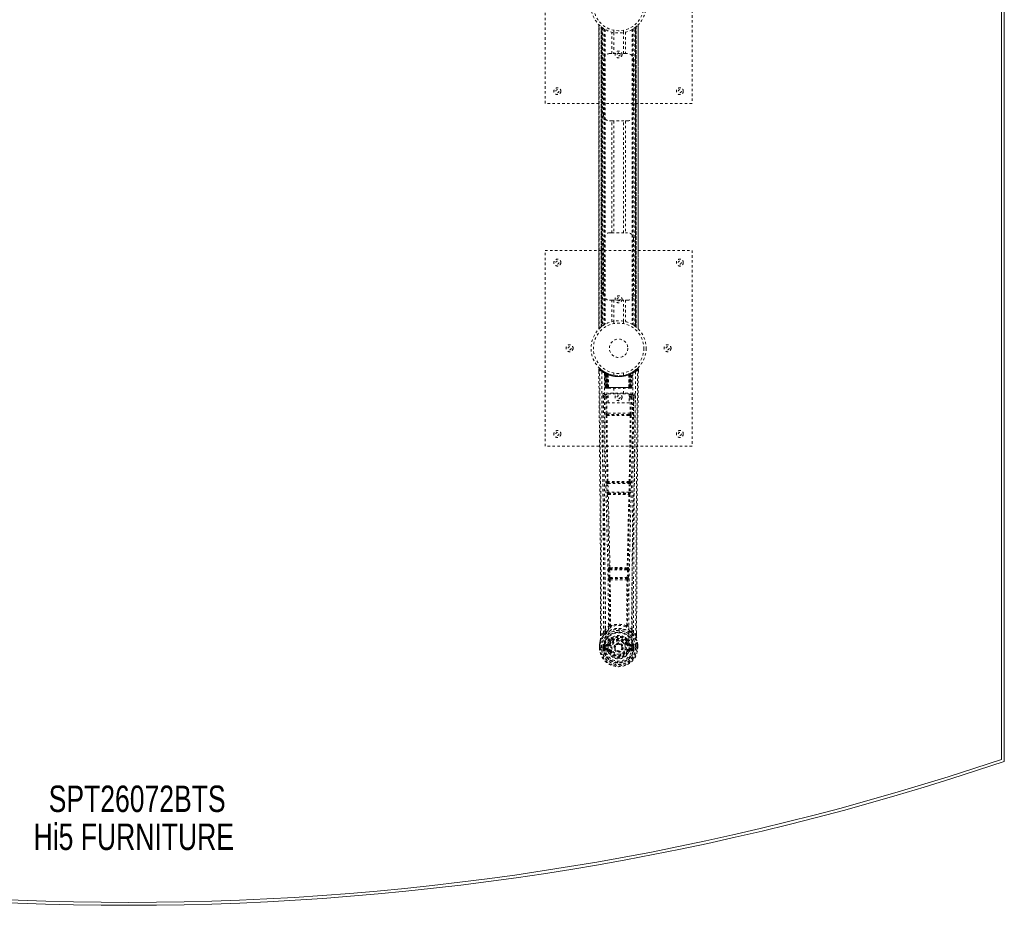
# Model space of a CAD drawing. Header units: inches. Extents: x 31.2 to 102.7, y 25.5 to 85.
# Tile 3 of 4: x 62.5 to 102.7, y 25.5 to 61.7. Entities that reach past the tile are written whole.
import ezdxf

# ---------------------------------------------------------------- set-up
doc = ezdxf.new("R2010")
doc.units = ezdxf.units.IN
doc.header["$MEASUREMENT"] = 0
doc.linetypes.add('SLD-Dashed', pattern=[0.075, 0.05, -0.025])
doc.linetypes.add('SLD-Solid', pattern=[0])
doc.layers.add('HI5-SYMBOLTEXT', color=5, linetype='SLD-Solid')
doc.styles.add('SLDTEXTSTYLE0', font='TXT', dxfattribs={"width": 0.75})

# ---------------------------------------------------------------- blocks, each defined once
blk = doc.blocks.new('SW_NOTE_0')
at = {"layer": 'HI5-SYMBOLTEXT', "color": 0, "char_height": 1.08, "attachment_point": 1, "style": 'SLDTEXTSTYLE0'}
for s, insert in [('SPT26072BTS', (0, 1.392)), ('Hi5 FURNITURE', (-0.617, -0.16))]:
    blk.add_mtext(s, dxfattribs=dict(at, insert=insert))

msp = doc.modelspace()

# ---------------------------------------------------------------- linework, layer by layer
at = {"color": 7, "linetype": 'SLD-Solid', "lineweight": 15}
for p, q in [((102.574, 79.076), (102.574, 31.496)), ((102.574, 31.496), (102.574, 79.076)), ((102.692, 79.161), (102.692, 31.411))]:
    msp.add_line(p, q, dxfattribs=at)
at = {"color": 7, "linetype": 'SLD-Dashed', "lineweight": 0}
for p, q in [((83.942, 58.286), (83.942, 66.286)), ((89.942, 66.286), (89.942, 58.286)), ((86.137, 61.502), (86.137, 49.071)), ((86.137, 49.072), (86.137, 61.5)), ((86.137, 61.5), (86.137, 49.073)), ((86.149, 49.084), (86.149, 61.488)), ((86.232, 61.414), (86.227, 61.418)), ((86.227, 49.155), (86.227, 61.418)), ((86.227, 61.418), (86.227, 49.155)), ((86.232, 61.414), (86.232, 49.159)), ((86.233, 61.413), (86.233, 49.16)), ((86.236, 49.162), (86.236, 61.41)), ((86.236, 61.41), (86.236, 49.162)), ((86.247, 49.171), (86.247, 61.401)), ((86.252, 49.174), (86.252, 61.398)), ((86.253, 61.396), (86.253, 49.176)), ((86.256, 61.395), (86.256, 49.178)), ((86.278, 61.378), (86.278, 49.194)), ((86.344, 61.333), (86.344, 49.239)), ((86.369, 61.318), (86.369, 49.254)), ((86.387, 61.308), (86.387, 49.265)), ((86.661, 60.321), (86.661, 61.197)), ((86.742, 61.275), (86.742, 61.179)), ((86.744, 61.179), (86.744, 60.321)), ((87.139, 60.321), (87.139, 61.179)), ((87.142, 61.179), (87.142, 61.275)), ((87.223, 61.197), (87.223, 60.321)), ((87.497, 61.308), (87.497, 49.265)), ((87.515, 61.318), (87.515, 49.254)), ((87.54, 61.333), (87.54, 49.239)), ((87.598, 49.2), (87.598, 61.372)), ((87.643, 61.406), (87.626, 61.393)), ((87.628, 49.178), (87.628, 61.395)), ((87.63, 49.176), (87.63, 61.396)), ((87.632, 61.398), (87.632, 49.174)), ((87.633, 61.399), (87.633, 49.174)), ((87.643, 49.166), (87.643, 61.406)), ((87.648, 61.41), (87.648, 49.162)), ((87.648, 49.162), (87.648, 61.41)), ((87.652, 49.159), (87.652, 61.414)), ((87.657, 61.418), (87.657, 49.155)), ((87.657, 49.155), (87.657, 61.418)), ((87.735, 61.488), (87.735, 49.084)), ((87.747, 49.071), (87.747, 61.501)), ((87.747, 61.5), (87.747, 49.072)), ((87.747, 49.073), (87.747, 61.5)), ((86.577, 60.321), (86.661, 60.321)), ((87.223, 60.321), (86.661, 60.321)), ((87.223, 60.321), (87.307, 60.321)), ((86.327, 57.821), (86.327, 60.071)), ((87.557, 60.071), (87.557, 57.821)), ((89.942, 58.286), (83.942, 58.286)), ((86.661, 57.571), (86.577, 57.571)), ((86.661, 53.001), (86.661, 57.571)), ((86.661, 57.571), (87.223, 57.571)), ((86.744, 57.571), (86.744, 53.001)), ((87.139, 53.001), (87.139, 57.571)), ((87.223, 57.571), (87.223, 53.001)), ((87.307, 57.571), (87.223, 57.571)), ((86.327, 50.501), (86.327, 52.751)), ((86.577, 53.001), (86.661, 53.001)), ((86.661, 53.001), (87.223, 53.001)), ((87.223, 53.001), (87.307, 53.001)), ((87.557, 52.751), (87.557, 50.501)), ((83.942, 52.286), (89.942, 52.286)), ((83.942, 44.286), (83.942, 52.286)), ((89.942, 52.286), (89.942, 44.286)), ((86.661, 50.251), (86.577, 50.251)), ((86.661, 49.375), (86.661, 50.251)), ((86.661, 50.251), (87.223, 50.251)), ((86.744, 50.251), (86.744, 49.394)), ((87.139, 49.394), (87.139, 50.251)), ((87.223, 50.251), (87.223, 49.375)), ((87.307, 50.251), (87.223, 50.251)), ((86.227, 49.155), (86.232, 49.159)), ((86.742, 49.394), (86.742, 49.297)), ((87.142, 49.297), (87.142, 49.394)), ((87.699, 47.45), (87.597, 47.369)), ((86.135, 47.427), (86.136, 47.343)), ((86.373, 47.313), (86.36, 47.32)), ((86.388, 47.288), (86.374, 47.296)), ((86.396, 46.69), (86.374, 47.296)), ((86.409, 46.69), (86.388, 47.288)), ((86.458, 47.268), (86.392, 47.302)), ((86.407, 47.28), (86.43, 46.686)), ((86.475, 47.242), (86.407, 47.277)), ((86.427, 46.69), (86.407, 47.277)), ((86.434, 47.247), (86.447, 47.273)), ((86.434, 47.247), (86.434, 46.69)), ((86.439, 47.245), (86.434, 47.247)), ((86.439, 47.245), (86.452, 47.271)), ((86.439, 46.69), (86.439, 47.245)), ((86.447, 47.273), (86.452, 47.271)), ((86.448, 47.241), (86.46, 47.267)), ((86.448, 46.69), (86.448, 47.241)), ((86.452, 47.239), (86.464, 47.265)), ((86.452, 47.239), (86.452, 46.69)), ((86.459, 47.267), (86.458, 47.268)), ((86.464, 47.265), (86.46, 47.267)), ((86.466, 47.232), (86.478, 47.258)), ((86.466, 47.232), (86.467, 46.69)), ((86.47, 47.23), (86.482, 47.257)), ((86.47, 46.69), (86.47, 47.23)), ((86.475, 47.242), (86.476, 47.241)), ((86.494, 46.69), (86.475, 47.242)), ((86.476, 47.241), (86.495, 46.69)), ((86.478, 47.258), (86.482, 47.257)), ((86.521, 47.212), (86.519, 47.213)), ((86.524, 46.689), (86.519, 47.213)), ((86.521, 47.212), (86.526, 46.69)), ((86.525, 47.239), (86.522, 47.24)), ((86.742, 47.275), (86.742, 47.179)), ((87.142, 47.179), (87.142, 47.275)), ((87.358, 46.69), (87.363, 47.212)), ((87.362, 47.24), (87.359, 47.239)), ((87.365, 47.213), (87.36, 46.689)), ((87.365, 47.213), (87.363, 47.212)), ((87.388, 46.69), (87.408, 47.241)), ((87.409, 47.242), (87.39, 46.69)), ((87.402, 47.257), (87.414, 47.23)), ((87.406, 47.258), (87.432, 47.271)), ((87.406, 47.258), (87.418, 47.232)), ((87.408, 47.241), (87.409, 47.242)), ((87.477, 47.277), (87.409, 47.242)), ((87.414, 47.23), (87.414, 46.69)), ((87.417, 46.69), (87.418, 47.232)), ((87.424, 47.267), (87.42, 47.265)), ((87.42, 47.265), (87.432, 47.239)), ((87.424, 47.267), (87.436, 47.241)), ((87.426, 47.268), (87.425, 47.267)), ((87.492, 47.302), (87.426, 47.268)), ((87.432, 47.271), (87.437, 47.273)), ((87.432, 47.271), (87.445, 47.245)), ((87.432, 46.69), (87.432, 47.239)), ((87.436, 47.241), (87.436, 46.69)), ((87.437, 47.273), (87.446, 47.278)), ((87.437, 47.273), (87.45, 47.247)), ((87.45, 47.247), (87.445, 47.245)), ((87.445, 47.245), (87.445, 46.69)), ((87.449, 46.69), (87.45, 47.247)), ((87.454, 46.686), (87.477, 47.28)), ((87.457, 46.69), (87.477, 47.277)), ((87.47, 47.271), (87.465, 47.272)), ((87.475, 46.69), (87.496, 47.288)), ((87.488, 46.69), (87.509, 47.296)), ((87.509, 47.296), (87.496, 47.288)), ((87.524, 47.32), (87.511, 47.313)), ((87.588, 47.362), (87.527, 47.325)), ((87.749, 47.428), (87.719, 47.428)), ((87.748, 47.342), (87.749, 47.427)), ((86.396, 46.69), (86.409, 46.69)), ((86.434, 46.69), (86.396, 46.69)), ((86.409, 46.69), (86.448, 46.69)), ((86.422, 46.662), (86.426, 46.661)), ((86.427, 46.69), (86.494, 46.69)), ((86.435, 46.661), (86.44, 46.661)), ((87.445, 46.69), (86.439, 46.69)), ((86.439, 46.661), (86.449, 46.661)), ((86.449, 46.661), (86.453, 46.661)), ((86.452, 46.69), (87.432, 46.69)), ((86.457, 46.661), (86.524, 46.661)), ((86.467, 46.69), (86.47, 46.69)), ((87.414, 46.69), (86.47, 46.69)), ((86.495, 46.69), (86.494, 46.69)), ((86.524, 46.689), (86.526, 46.69)), ((86.526, 46.69), (87.358, 46.69)), ((86.526, 46.661), (87.358, 46.661)), ((86.747, 46.661), (86.747, 46.429)), ((87.137, 46.429), (87.137, 46.661)), ((87.358, 46.69), (87.36, 46.689)), ((87.36, 46.661), (87.427, 46.661)), ((87.39, 46.69), (87.388, 46.69)), ((87.39, 46.69), (87.457, 46.69)), ((87.414, 46.69), (87.417, 46.69)), ((87.431, 46.661), (87.435, 46.661)), ((87.435, 46.661), (87.445, 46.661)), ((87.436, 46.69), (87.475, 46.69)), ((87.444, 46.661), (87.449, 46.661)), ((87.488, 46.69), (87.449, 46.69)), ((87.449, 46.661), (87.449, 46.663)), ((87.456, 46.661), (87.456, 46.661)), ((87.458, 46.661), (87.461, 46.662)), ((87.475, 46.69), (87.488, 46.69)), ((86.329, 46.364), (86.325, 46.346)), ((86.326, 46.354), (86.326, 46.344)), ((86.326, 46.344), (86.326, 46.343)), ((86.326, 46.343), (86.333, 45.529)), ((86.37, 46.452), (86.37, 46.392)), ((87.514, 46.452), (86.37, 46.452)), ((86.37, 46.392), (86.518, 46.392)), ((86.418, 46.289), (86.462, 46.29)), ((86.418, 46.289), (86.425, 45.629)), ((86.462, 46.335), (86.462, 46.29)), ((86.518, 46.335), (86.462, 46.335)), ((86.469, 45.63), (86.462, 46.29)), ((86.518, 46.29), (86.462, 46.29)), ((86.518, 46.063), (86.518, 46.429)), ((86.518, 46.429), (87.379, 46.429)), ((87.379, 46.429), (87.379, 46.063)), ((87.379, 46.392), (87.514, 46.392)), ((87.379, 46.335), (87.421, 46.335)), ((87.379, 46.29), (87.421, 46.29)), ((87.421, 46.29), (87.414, 45.63)), ((87.421, 46.335), (87.421, 46.29)), ((87.466, 46.289), (87.459, 45.629)), ((87.514, 46.392), (87.514, 46.452)), ((87.551, 45.529), (87.558, 46.343)), ((87.559, 46.346), (87.555, 46.364)), ((87.558, 46.344), (87.558, 46.354)), ((87.558, 46.343), (87.558, 46.344)), ((87.379, 46.063), (86.518, 46.063)), ((86.467, 45.54), (86.516, 45.539)), ((87.414, 45.63), (86.469, 45.63)), ((86.526, 45.586), (86.478, 45.586)), ((87.358, 45.586), (86.526, 45.586)), ((87.406, 45.586), (87.358, 45.586)), ((87.368, 45.539), (87.417, 45.54)), ((89.942, 44.286), (83.942, 44.286)), ((86.462, 42.758), (86.473, 42.405)), ((86.475, 42.851), (86.469, 42.848)), ((86.507, 42.759), (87.377, 42.759)), ((86.517, 42.407), (86.507, 42.759)), ((86.514, 42.804), (86.52, 42.807)), ((87.37, 42.804), (86.514, 42.804)), ((87.364, 42.807), (87.37, 42.804)), ((87.377, 42.759), (87.366, 42.407)), ((87.415, 42.848), (87.409, 42.851)), ((87.422, 42.758), (87.411, 42.405)), ((86.486, 42.315), (86.487, 42.315)), ((87.366, 42.407), (86.517, 42.407)), ((86.531, 42.362), (86.531, 42.362)), ((86.531, 42.362), (87.353, 42.362)), ((87.353, 42.362), (87.353, 42.362)), ((87.397, 42.315), (87.398, 42.315)), ((86.531, 39.236), (86.543, 38.927)), ((86.554, 39.33), (86.542, 39.326)), ((86.576, 39.238), (87.308, 39.238)), ((86.588, 38.929), (86.576, 39.238)), ((86.586, 39.282), (86.599, 39.287)), ((87.298, 39.282), (86.586, 39.282)), ((87.285, 39.287), (87.298, 39.282)), ((87.308, 39.238), (87.296, 38.929)), ((87.33, 39.33), (87.342, 39.326)), ((87.352, 39.236), (87.34, 38.927)), ((86.543, 38.927), (86.546, 38.893)), ((86.562, 38.837), (86.563, 38.837)), ((87.296, 38.929), (86.588, 38.929)), ((86.607, 38.884), (86.606, 38.884)), ((86.606, 38.884), (87.278, 38.884)), ((87.278, 38.884), (87.277, 38.884)), ((87.321, 38.837), (87.322, 38.837)), ((87.34, 38.927), (87.338, 38.893)), ((86.205, 36.554), (86.205, 36.643)), ((86.207, 36.644), (86.206, 36.555)), ((86.331, 36.671), (86.235, 36.556)), ((86.331, 36.671), (86.39, 36.783)), ((87.493, 36.783), (87.553, 36.671)), ((87.649, 36.556), (87.553, 36.671)), ((87.677, 36.555), (87.677, 36.657)), ((87.679, 36.554), (87.679, 36.656)), ((86.358, 36.175), (86.369, 36.186)), ((86.484, 36.207), (86.369, 36.186)), ((86.369, 36.186), (86.369, 36.186)), ((86.369, 36.186), (86.369, 36.186)), ((86.561, 36.207), (86.568, 36.219)), ((86.568, 36.219), (86.595, 36.208)), ((86.571, 36.368), (86.57, 36.345)), ((86.577, 36.395), (86.589, 36.413)), ((86.594, 36.363), (86.594, 36.34)), ((87.289, 36.208), (87.316, 36.219)), ((87.29, 36.34), (87.29, 36.363)), ((87.295, 36.413), (87.306, 36.395)), ((87.313, 36.368), (87.314, 36.345)), ((87.316, 36.219), (87.323, 36.208)), ((87.515, 36.186), (87.4, 36.207)), ((87.515, 36.186), (87.525, 36.176)), ((86.162, 36.055), (86.163, 36.172)), ((86.162, 36.055), (86.166, 36.055)), ((86.163, 36.176), (86.163, 36.172)), ((86.164, 36.172), (86.164, 36.054)), ((86.166, 36.055), (86.219, 36.055)), ((86.192, 36.172), (86.192, 36.056)), ((86.219, 36.055), (86.242, 36.056)), ((86.242, 36.056), (86.248, 36.056)), ((86.248, 36.056), (86.399, 36.056)), ((86.313, 36.056), (86.314, 36.129)), ((86.313, 36.056), (86.313, 36.056)), ((86.314, 36.129), (86.314, 36.129)), ((86.343, 36.127), (86.343, 36.056)), ((86.349, 36.056), (86.343, 36.056)), ((86.344, 36.128), (86.349, 36.147)), ((86.349, 36.147), (86.349, 36.134)), ((86.349, 36.134), (86.349, 36.056)), ((86.358, 36.175), (86.355, 36.171)), ((86.366, 35.935), (86.485, 35.911)), ((86.384, 36.153), (86.513, 36.178)), ((86.384, 36.153), (86.384, 36.123)), ((86.513, 36.153), (86.384, 36.153)), ((86.513, 36.123), (86.384, 36.123)), ((86.397, 36.001), (86.397, 35.971)), ((86.397, 36.001), (86.513, 36.001)), ((86.513, 35.951), (86.397, 35.971)), ((86.397, 35.971), (86.513, 35.971)), ((86.399, 36.055), (86.399, 36.056)), ((86.513, 36.178), (86.513, 36.153)), ((86.513, 36.123), (86.513, 36.153)), ((86.513, 36.001), (86.513, 35.971)), ((86.513, 35.951), (86.513, 35.971)), ((86.573, 35.907), (86.569, 35.916)), ((86.595, 35.917), (86.573, 35.907)), ((86.785, 36.062), (86.786, 36.077)), ((86.786, 36.054), (86.785, 36.062)), ((87.311, 35.907), (87.289, 35.917)), ((87.315, 35.915), (87.311, 35.907)), ((87.366, 35.884), (87.311, 35.907)), ((87.371, 36.178), (87.5, 36.153)), ((87.371, 36.178), (87.371, 36.153)), ((87.5, 36.153), (87.371, 36.153)), ((87.371, 36.123), (87.371, 36.153)), ((87.5, 36.123), (87.371, 36.123)), ((87.371, 36.001), (87.371, 35.971)), ((87.371, 36.001), (87.487, 36.001)), ((87.487, 35.971), (87.371, 35.951)), ((87.371, 35.951), (87.371, 35.971)), ((87.371, 35.971), (87.487, 35.971)), ((87.399, 35.911), (87.517, 35.935)), ((87.485, 36.056), (87.636, 36.056)), ((87.487, 35.971), (87.487, 36.001)), ((87.5, 36.123), (87.5, 36.153)), ((87.529, 36.171), (87.525, 36.175)), ((87.535, 36.147), (87.535, 36.134)), ((87.54, 36.128), (87.535, 36.147)), ((87.535, 36.134), (87.535, 36.056)), ((87.535, 36.056), (87.541, 36.056)), ((87.57, 36.129), (87.541, 36.127)), ((87.541, 36.056), (87.541, 36.127)), ((87.57, 36.129), (87.57, 36.057)), ((87.57, 36.129), (87.57, 36.129)), ((87.636, 36.056), (87.641, 36.056)), ((87.641, 36.056), (87.664, 36.055)), ((87.664, 36.055), (87.718, 36.055)), ((87.692, 36.056), (87.691, 36.172)), ((87.718, 36.055), (87.722, 36.055)), ((87.72, 36.054), (87.72, 36.172)), ((87.721, 36.172), (87.721, 36.176)), ((87.722, 36.055), (87.721, 36.172))]:
    msp.add_line(p, q, dxfattribs=at)
at = {"color": 7, "linetype": 'SLD-Dashed', "lineweight": 0, "flags": 128}
for points in [[(86.247, 61.401), (86.236, 61.41), (86.231, 61.414)], [(86.231, 49.158), (86.238, 49.163), (86.247, 49.171)], [(87.63, 49.177), (87.64, 49.169), (87.643, 49.166)], [(86.183, 47.448), (86.176, 47.452), (86.168, 47.454), (86.16, 47.455), (86.152, 47.453), (86.145, 47.45), (86.14, 47.444), (86.137, 47.438), (86.135, 47.43)], [(86.165, 47.428), (86.173, 47.437), (86.179, 47.444), (86.184, 47.449), (86.185, 47.45)], [(87.746, 47.427), (87.744, 47.435), (87.74, 47.443), (87.735, 47.449), (87.729, 47.454), (87.722, 47.457), (87.714, 47.458), (87.707, 47.456), (87.701, 47.452)], [(86.205, 36.643), (86.203, 39.272), (86.185, 41.99), (86.161, 44.709), (86.135, 47.428)], [(86.135, 47.428), (86.136, 47.427), (86.137, 47.428), (86.144, 47.428), (86.154, 47.428), (86.159, 47.428), (86.165, 47.428)], [(86.235, 36.556), (86.236, 37.294), (86.236, 38.074), (86.234, 38.897), (86.23, 39.763), (86.226, 40.559), (86.22, 41.389), (86.219, 41.58), (86.217, 41.772), (86.216, 41.966), (86.215, 42.099), (86.213, 42.229), (86.212, 42.365), (86.211, 42.506), (86.207, 42.959), (86.202, 43.464), (86.197, 44.019), (86.194, 44.371), (86.19, 44.743), (86.186, 45.146), (86.183, 45.521), (86.178, 46.012), (86.174, 46.448), (86.171, 46.829), (86.168, 47.156), (86.165, 47.428)], [(86.254, 47.334), (86.259, 45.743), (86.278, 44.154), (86.308, 42.568), (86.346, 40.985), (86.376, 39.745), (86.399, 38.509), (86.409, 37.279), (86.399, 36.056)], [(86.363, 47.278), (86.369, 45.692), (86.39, 44.107), (86.423, 42.525), (86.463, 40.946), (86.495, 39.709), (86.519, 38.476), (86.529, 37.247), (86.516, 36.026)], [(86.368, 47.313), (86.375, 47.302), (86.379, 47.288)], [(86.375, 47.302), (86.376, 47.296), (86.376, 47.295)], [(86.405, 47.285), (86.407, 47.279), (86.407, 47.277)], [(86.408, 47.293), (86.414, 47.29), (86.447, 47.273)], [(87.521, 47.278), (87.515, 45.692), (87.494, 44.107), (87.461, 42.525), (87.421, 40.946), (87.389, 39.709), (87.365, 38.476), (87.355, 37.247), (87.368, 36.026)], [(87.63, 47.334), (87.624, 45.743), (87.606, 44.154), (87.576, 42.568), (87.538, 40.985), (87.508, 39.745), (87.485, 38.509), (87.475, 37.279), (87.485, 36.056)], [(87.649, 36.556), (87.648, 37.37), (87.648, 38.218), (87.651, 39.102), (87.654, 39.904), (87.657, 40.422), (87.661, 40.964), (87.665, 41.53), (87.669, 42.094), (87.674, 42.582), (87.679, 43.229), (87.685, 43.917), (87.692, 44.646), (87.699, 45.323), (87.719, 47.428)], [(87.679, 36.656), (87.681, 39.273), (87.699, 41.989), (87.723, 44.71), (87.749, 47.428)], [(86.467, 46.69), (86.459, 46.69), (86.451, 46.69), (86.444, 46.69), (86.438, 46.69), (86.433, 46.69), (86.429, 46.69), (86.428, 46.69), (86.427, 46.69)], [(86.427, 46.69), (86.428, 46.683), (86.429, 46.681)], [(86.427, 46.661), (86.427, 46.661), (86.428, 46.662), (86.431, 46.662), (86.435, 46.663)], [(86.441, 46.661), (86.441, 46.661), (86.442, 46.662), (86.444, 46.662), (86.448, 46.663)], [(86.456, 46.661), (86.458, 46.661), (86.459, 46.661)], [(86.495, 46.69), (86.499, 46.68), (86.506, 46.671)], [(86.524, 46.689), (86.509, 46.675), (86.506, 46.671)], [(87.36, 46.689), (87.375, 46.675), (87.378, 46.671)], [(87.378, 46.671), (87.385, 46.68), (87.388, 46.69)], [(87.457, 46.69), (87.456, 46.69), (87.454, 46.69), (87.451, 46.69), (87.446, 46.69), (87.44, 46.69), (87.433, 46.69), (87.425, 46.69), (87.417, 46.69)], [(87.436, 46.663), (87.439, 46.662), (87.442, 46.662), (87.443, 46.661), (87.443, 46.661)], [(86.265, 46.346), (86.269, 45.97), (86.273, 45.541), (86.277, 45.071), (86.282, 44.647), (86.284, 44.424), (86.286, 44.201), (86.288, 43.979), (86.29, 43.726), (86.293, 43.471), (86.295, 43.224), (86.3, 42.72), (86.304, 42.253), (86.308, 41.821), (86.311, 41.398), (86.315, 40.908), (86.321, 40.067), (86.326, 39.219), (86.329, 38.342), (86.331, 37.487), (86.331, 36.671)], [(86.325, 46.346), (86.349, 46.318), (86.418, 46.289)], [(86.325, 46.346), (86.356, 43.158), (86.382, 39.97), (86.39, 36.783)], [(86.462, 46.335), (86.393, 46.363), (86.37, 46.392)], [(87.514, 46.392), (87.49, 46.363), (87.421, 46.335)], [(87.466, 46.289), (87.461, 46.289), (87.451, 46.289), (87.437, 46.29), (87.421, 46.29)], [(87.466, 46.289), (87.535, 46.318), (87.556, 46.344)], [(87.493, 36.783), (87.502, 39.97), (87.528, 43.158), (87.559, 46.346)], [(87.553, 36.671), (87.553, 37.411), (87.554, 38.183), (87.557, 38.986), (87.561, 39.752), (87.566, 40.528), (87.572, 41.304), (87.578, 42.06), (87.585, 42.785), (87.591, 43.461), (87.598, 44.217), (87.605, 44.927), (87.612, 45.624), (87.619, 46.346)], [(86.469, 45.63), (86.454, 45.63), (86.439, 45.629), (86.429, 45.629), (86.425, 45.629)], [(86.434, 45.541), (86.451, 44.195), (86.475, 42.851)], [(86.509, 42.848), (86.484, 44.193), (86.467, 45.54)], [(87.368, 45.539), (87.156, 45.539), (86.942, 45.539), (86.727, 45.539), (86.516, 45.539)], [(87.358, 45.586), (87.154, 45.585), (86.948, 45.585), (86.736, 45.585), (86.526, 45.586)], [(87.417, 45.54), (87.4, 44.193), (87.375, 42.848)], [(87.405, 45.586), (87.422, 45.582), (87.433, 45.574)], [(87.45, 45.541), (87.433, 44.195), (87.409, 42.851)], [(87.459, 45.629), (87.455, 45.629), (87.444, 45.629), (87.43, 45.63), (87.414, 45.63)], [(86.507, 42.759), (86.499, 42.759), (86.491, 42.759), (86.483, 42.759), (86.477, 42.759), (86.471, 42.758), (86.467, 42.758), (86.464, 42.758), (86.462, 42.758)], [(87.422, 42.758), (87.42, 42.758), (87.417, 42.758), (87.413, 42.758), (87.407, 42.759), (87.401, 42.759), (87.393, 42.759), (87.385, 42.759), (87.377, 42.759)], [(86.517, 42.407), (86.509, 42.407), (86.501, 42.406), (86.494, 42.406), (86.488, 42.406), (86.482, 42.406), (86.478, 42.406), (86.474, 42.405), (86.473, 42.405)], [(86.473, 42.405), (86.475, 42.372), (86.475, 42.37)], [(86.487, 42.315), (86.522, 40.82), (86.554, 39.33)], [(86.59, 39.325), (86.557, 40.817), (86.521, 42.313)], [(87.363, 42.313), (87.327, 40.817), (87.294, 39.325)], [(87.397, 42.315), (87.362, 40.82), (87.33, 39.33)], [(87.411, 42.405), (87.409, 42.405), (87.406, 42.406), (87.402, 42.406), (87.396, 42.406), (87.39, 42.406), (87.382, 42.406), (87.375, 42.407), (87.366, 42.407)], [(87.393, 42.335), (87.394, 42.333), (87.397, 42.315)], [(87.411, 42.405), (87.409, 42.372), (87.409, 42.37)], [(86.576, 39.238), (86.568, 39.237), (86.56, 39.237), (86.553, 39.237), (86.547, 39.236), (86.541, 39.236), (86.537, 39.236), (86.533, 39.236), (86.531, 39.236)], [(86.576, 39.238), (86.575, 39.246), (86.576, 39.254), (86.577, 39.269), (86.581, 39.278), (86.586, 39.282)], [(87.298, 39.282), (87.303, 39.278), (87.307, 39.269), (87.308, 39.254), (87.308, 39.246), (87.308, 39.238)], [(87.352, 39.236), (87.351, 39.236), (87.347, 39.236), (87.343, 39.236), (87.337, 39.236), (87.331, 39.237), (87.324, 39.237), (87.316, 39.237), (87.308, 39.238)], [(86.588, 38.929), (86.58, 38.928), (86.572, 38.928), (86.565, 38.928), (86.559, 38.928), (86.553, 38.927), (86.549, 38.927), (86.545, 38.927), (86.543, 38.927)], [(86.563, 38.837), (86.573, 37.905), (86.574, 36.976)], [(86.599, 38.832), (86.609, 37.899), (86.61, 36.969)], [(87.274, 36.969), (87.275, 37.899), (87.285, 38.832)], [(87.296, 38.929), (87.295, 38.92), (87.294, 38.912), (87.289, 38.897), (87.284, 38.888), (87.281, 38.885), (87.279, 38.884), (87.278, 38.884)], [(87.34, 38.927), (87.335, 38.927), (87.325, 38.928), (87.311, 38.928), (87.296, 38.929)], [(87.321, 38.837), (87.31, 37.905), (87.31, 36.976)], [(86.373, 36.631), (86.273, 36.507), (86.193, 36.353)], [(86.572, 36.968), (86.475, 36.881), (86.39, 36.783)], [(86.483, 36.734), (86.478, 36.728), (86.469, 36.719)], [(86.572, 36.968), (86.574, 36.957), (86.579, 36.948), (86.585, 36.942), (86.592, 36.939), (86.6, 36.939), (86.608, 36.943), (86.615, 36.949), (86.62, 36.959)], [(86.61, 36.969), (86.61, 36.967), (86.611, 36.966), (86.613, 36.963), (86.62, 36.959)], [(87.264, 36.959), (87.27, 36.963), (87.273, 36.966), (87.274, 36.967), (87.274, 36.969)], [(87.264, 36.959), (87.269, 36.949), (87.276, 36.943), (87.283, 36.939), (87.291, 36.939), (87.299, 36.942), (87.305, 36.948), (87.31, 36.957), (87.312, 36.968)], [(87.493, 36.783), (87.409, 36.881), (87.312, 36.968)], [(87.415, 36.719), (87.406, 36.728), (87.4, 36.734)], [(87.511, 36.631), (87.611, 36.508), (87.691, 36.353)], [(86.193, 36.353), (86.176, 36.275), (86.163, 36.176)], [(86.163, 36.172), (86.176, 36.267), (86.191, 36.342)], [(86.193, 36.353), (86.192, 36.348), (86.191, 36.342)], [(86.235, 36.556), (86.229, 36.556), (86.223, 36.556), (86.217, 36.556), (86.212, 36.555), (86.208, 36.555), (86.206, 36.555), (86.205, 36.555), (86.205, 36.554)], [(86.511, 36.23), (86.498, 36.213), (86.484, 36.207)], [(86.57, 36.345), (86.54, 36.295), (86.511, 36.23)], [(86.715, 36.499), (86.664, 36.472), (86.589, 36.413)], [(86.623, 36.196), (86.618, 36.198), (86.613, 36.2), (86.608, 36.202), (86.604, 36.204), (86.6, 36.206), (86.598, 36.207), (86.596, 36.207), (86.595, 36.208)], [(87.295, 36.413), (87.22, 36.472), (87.169, 36.499)], [(87.316, 36.219), (87.29, 36.28), (87.261, 36.327)], [(87.261, 36.196), (87.266, 36.198), (87.271, 36.2), (87.276, 36.202), (87.28, 36.204), (87.284, 36.206), (87.286, 36.207), (87.288, 36.207), (87.289, 36.208)], [(87.314, 36.345), (87.344, 36.295), (87.373, 36.23)], [(87.373, 36.23), (87.386, 36.213), (87.4, 36.207)], [(87.679, 36.554), (87.679, 36.555), (87.678, 36.555), (87.676, 36.555), (87.672, 36.555), (87.667, 36.556), (87.661, 36.556), (87.655, 36.556), (87.649, 36.556)], [(87.692, 36.342), (87.692, 36.348), (87.691, 36.353)], [(87.721, 36.176), (87.709, 36.264), (87.691, 36.353)], [(87.721, 36.172), (87.708, 36.267), (87.692, 36.342)], [(86.163, 36.172), (86.162, 36.172), (86.164, 36.172), (86.166, 36.172), (86.17, 36.172), (86.174, 36.172), (86.18, 36.172), (86.186, 36.172), (86.192, 36.172)], [(86.192, 36.056), (86.186, 36.056), (86.179, 36.056), (86.174, 36.056), (86.169, 36.056), (86.166, 36.055), (86.163, 36.055), (86.162, 36.055), (86.162, 36.055)], [(86.163, 36.176), (86.164, 36.176), (86.166, 36.176), (86.169, 36.175), (86.172, 36.175), (86.177, 36.174), (86.182, 36.173), (86.187, 36.173), (86.192, 36.172)], [(86.343, 36.056), (86.34, 36.056), (86.333, 36.056), (86.324, 36.056), (86.313, 36.056)], [(86.314, 36.129), (86.324, 36.128), (86.333, 36.128), (86.34, 36.127), (86.343, 36.127)], [(86.343, 36.127), (86.344, 36.127), (86.344, 36.128)], [(86.384, 36.123), (86.365, 36.126), (86.349, 36.134)], [(86.354, 35.984), (86.374, 35.997), (86.397, 36.001)], [(87.368, 36.026), (87.362, 35.948), (87.339, 35.872), (87.3, 35.802), (87.246, 35.741), (87.181, 35.692), (87.106, 35.655), (87.026, 35.633), (86.942, 35.625), (86.858, 35.633), (86.778, 35.655), (86.703, 35.692), (86.637, 35.741), (86.584, 35.802), (86.544, 35.872), (86.522, 35.948), (86.516, 36.026)], [(86.623, 35.928), (86.618, 35.926), (86.613, 35.924), (86.608, 35.922), (86.604, 35.92), (86.6, 35.919), (86.598, 35.918), (86.596, 35.917), (86.595, 35.917)], [(87.261, 35.928), (87.266, 35.926), (87.271, 35.924), (87.276, 35.922), (87.28, 35.92), (87.284, 35.919), (87.286, 35.918), (87.288, 35.917), (87.289, 35.917)], [(87.487, 36.001), (87.51, 35.997), (87.53, 35.984)], [(87.535, 36.134), (87.519, 36.126), (87.5, 36.123)], [(87.54, 36.128), (87.54, 36.127), (87.541, 36.127)], [(87.721, 36.176), (87.72, 36.176), (87.718, 36.176), (87.715, 36.175), (87.712, 36.175), (87.707, 36.174), (87.702, 36.173), (87.697, 36.173), (87.691, 36.172)], [(87.691, 36.172), (87.698, 36.172), (87.704, 36.172), (87.71, 36.172), (87.714, 36.172), (87.718, 36.172), (87.72, 36.172), (87.721, 36.172), (87.721, 36.172)], [(87.722, 36.055), (87.722, 36.055), (87.721, 36.055), (87.718, 36.055), (87.715, 36.055), (87.71, 36.056), (87.704, 36.056), (87.698, 36.056), (87.692, 36.056)]]:
    msp.add_lwpolyline(points, dxfattribs=at)
at = {"color": 7, "linetype": 'SLD-Dashed', "lineweight": 0}
for centre, radius in [((86.942, 62.286), 1.125), ((86.942, 62.286), 1.03), ((86.942, 60.286), 0.14), ((86.942, 60.286), 0.0625), ((84.442, 58.786), 0.141), ((84.442, 58.786), 0.0625), ((89.442, 58.786), 0.141), ((89.442, 58.786), 0.0625), ((84.442, 51.786), 0.141), ((89.442, 51.786), 0.141), ((84.442, 51.786), 0.0625), ((89.442, 51.786), 0.0625), ((86.942, 50.286), 0.14), ((86.942, 50.286), 0.0625), ((86.942, 48.286), 1.125), ((86.942, 48.286), 1.03), ((86.942, 48.286), 0.375), ((84.942, 48.286), 0.141), ((84.942, 48.286), 0.0625), ((88.942, 48.286), 0.141), ((88.942, 48.286), 0.0625), ((86.942, 46.286), 0.14), ((86.942, 46.286), 0.0625), ((84.442, 44.786), 0.141), ((84.442, 44.786), 0.0625), ((89.442, 44.786), 0.141), ((89.442, 44.786), 0.0625), ((86.942, 36.062), 0.7), ((86.942, 36.062), 0.69), ((86.942, 36.062), 0.623), ((86.942, 36.062), 0.32), ((86.942, 36.062), 0.275), ((86.942, 36.062), 0.188), ((86.942, 36.062), 0.157), ((86.942, 36.062), 0.142), ((86.942, 36.062), 0.139), ((86.942, 36.062), 0.138)]:
    msp.add_circle(centre, radius, dxfattribs=at)
for centre, radius, start, end in [((86.911, 62.256), 1.082, 224.2904, 225.1974), ((86.943, 62.287), 1.126, 230.9354, 233.8257), ((86.942, 62.286), 1.125, 232.2633, 239.3839), ((86.939, 62.289), 1.129, 305.6727, 307.9176), ((86.964, 62.261), 1.091, 307.6136, 315.7635), ((86.945, 62.282), 1.119, 307.9205, 309.4692), ((86.577, 60.071), 0.25, 90, 180), ((87.307, 60.071), 0.25, 0, 90), ((86.577, 57.821), 0.25, 180, 270), ((87.307, 57.821), 0.25, 270, 0), ((86.577, 52.751), 0.25, 90, 180), ((87.307, 52.751), 0.25, 0, 90), ((86.577, 50.501), 0.25, 180, 270), ((87.307, 50.501), 0.25, 270, 0), ((86.92, 48.311), 1.092, 127.6165, 135.7604), ((86.942, 48.286), 1.125, 52.2636, 59.3839), ((86.946, 48.291), 1.119, 52.0713, 54.3372), ((86.881, 48.226), 1.211, 44.3395, 45.1498), ((86.165, 47.428), 0.03, 47.8474, 180.5308), ((86.938, 48.281), 1.121, 227.8979, 235.3611), ((86.946, 48.281), 1.121, 304.6402, 312.0989), ((87.719, 47.428), 0.03, 359.4717, 132.1511), ((87.663, 47.398), 0.0633, 28.5158, 55.8927), ((86.936, 48.321), 1.2, 228.1041, 235.3369), ((86.942, 48.287), 1.158, 227.8714, 312.1369), ((86.284, 47.334), 0.03, 55.927, 179.7357), ((86.928, 48.521), 1.365, 240.4172, 245.5483), ((86.942, 48.286), 1.128, 235.3426, 240.4729), ((86.344, 47.295), 0.03, 1.9834, 58.9231), ((86.933, 48.271), 1.11, 238.9189, 239.8129), ((86.325, 47.259), 0.0707, 31.4569, 58.8946), ((86.404, 47.266), 0.0429, 114.1718, 162.9913), ((86.942, 48.318), 1.19, 240.8801, 299.1199), ((86.358, 47.287), 0.0299, 1.9059, 59.6954), ((86.858, 48.139), 0.958, 239.6181, 242.5245), ((86.952, 48.308), 1.153, 239.9234, 243.9577), ((86.932, 47.921), 0.837, 228.2592, 233.5251), ((86.942, 48.286), 1.128, 240.4733, 299.5267), ((86.918, 47.899), 0.809, 229.0853, 234.4601), ((86.377, 47.276), 0.03, 16.8654, 61.2485), ((86.377, 47.276), 0.0299, 1.8037, 60.7479), ((86.938, 48.279), 1.12, 240.7643, 245.7253), ((86.926, 47.904), 0.814, 230.3717, 235.6111), ((86.942, 48.285), 1.155, 244.2142, 295.7858), ((86.942, 48.285), 1.155, 244.9105, 295.0895), ((86.445, 47.241), 0.0297, 1.4781, 64.4741), ((86.447, 47.24), 0.0297, 1.4785, 64.5508), ((86.942, 48.285), 1.155, 245.8865, 294.1135), ((86.899, 47.839), 0.732, 234.7545, 238.7687), ((86.493, 47.229), 0.0311, 328.3237, 19.6476), ((86.492, 47.23), 0.0345, 328.9565, 15.162), ((86.942, 48.249), 1.12, 247.9255, 292.0745), ((87.392, 47.23), 0.0345, 164.8376, 211.039), ((87.391, 47.229), 0.031, 160.2177, 211.6924), ((86.984, 47.84), 0.734, 301.2412, 305.2414), ((87.05, 48.054), 0.872, 293.5613, 295.4799), ((87.461, 47.165), 0.109, 91.2471, 120.4804), ((87.437, 47.24), 0.0297, 115.4507, 178.5236), ((87.439, 47.241), 0.0297, 115.5332, 178.5219), ((86.954, 47.909), 0.821, 304.4097, 309.6075), ((86.969, 47.895), 0.804, 305.5246, 310.9311), ((87.493, 47.145), 0.137, 89.4088, 113.5142), ((86.948, 47.926), 0.844, 306.4936, 311.7199), ((87.507, 47.276), 0.0299, 119.2539, 178.1984), ((87.088, 48.034), 0.836, 298.7915, 300.3493), ((87.526, 47.287), 0.03, 120.3035, 178.0873), ((86.942, 48.286), 1.127, 299.526, 304.6584), ((87.48, 47.266), 0.0429, 17.0146, 65.8219), ((87.539, 47.295), 0.03, 121.0773, 178.0202), ((86.956, 48.521), 1.365, 294.4513, 299.5832), ((87.6, 47.334), 0.03, 0.2615, 124.077), ((86.944, 48.325), 1.205, 304.6767, 311.8764), ((86.426, 46.691), 0.03, 181.9965, 269.9929), ((86.427, 46.692), 0.0305, 182.3667, 249.3702), ((86.439, 46.691), 0.03, 181.9861, 246.5552), ((86.439, 46.693), 0.0315, 237.9456, 270.6806), ((86.457, 46.691), 0.03, 181.9337, 269.9368), ((87.259, 46.687), 0.824, 179.7727, 181.6336), ((86.849, 46.683), 0.41, 179.0095, 183.0567), ((86.872, 46.683), 0.424, 179.0477, 182.9629), ((86.876, 46.683), 0.424, 179.0477, 182.9629), ((86.911, 46.683), 0.444, 179.0912, 182.8265), ((86.914, 46.683), 0.444, 179.0912, 182.8265), ((86.524, 46.691), 0.0299, 181.7985, 269.813), ((86.526, 46.688), 0.0265, 218.3715, 269.3824), ((87.358, 46.688), 0.0266, 270.7975, 321.4461), ((87.36, 46.691), 0.0299, 270.1848, 358.2037), ((86.971, 46.683), 0.443, 357.1738, 0.9224), ((86.975, 46.683), 0.442, 357.1611, 0.9165), ((87.422, 46.696), 0.0353, 261.8131, 350.6747), ((87.427, 46.691), 0.03, 270.0645, 358.0673), ((87.007, 46.683), 0.425, 357.0496, 0.9537), ((86.587, 46.687), 0.848, 358.418, 0.2259), ((87.035, 46.683), 0.409, 356.9369, 0.9922), ((87.445, 46.693), 0.0314, 269.2997, 302.3797), ((87.428, 46.548), 0.117, 75.8626, 79.592), ((87.445, 46.691), 0.03, 293.4983, 358.0222), ((87.458, 46.691), 0.03, 270.0075, 357.9987), ((87.457, 46.692), 0.0305, 290.7103, 357.6498), ((86.37, 46.347), 0.105, 89.9147, 180.6384), ((86.307, 43.486), 2.861, 89.64, 90.8418), ((86.37, 46.347), 0.045, 90.0243, 157.9852), ((86.463, 46.29), 0.0451, 90.4272, 180.3566), ((87.421, 46.29), 0.0451, 359.6174, 89.5736), ((87.514, 46.347), 0.105, 359.3624, 90.0839), ((87.514, 46.347), 0.045, 22.0128, 89.9776), ((87.577, 43.471), 2.875, 89.1624, 90.3581), ((86.714, 45.616), 0.289, 177.3527, 195.0222), ((86.48, 45.54), 0.0456, 91.9221, 179.0032), ((86.46, 45.797), 0.258, 264.2214, 271.56), ((86.542, 45.546), 0.075, 148.0048, 184.8068), ((86.546, 45.622), 0.0772, 174.5327, 208.3867), ((86.58, 45.549), 0.0652, 146.4337, 189.4395), ((87.304, 45.549), 0.0652, 350.5383, 33.553), ((87.341, 45.546), 0.0756, 355.3415, 31.8457), ((87.337, 45.622), 0.0773, 331.6291, 5.4591), ((87.424, 45.798), 0.258, 268.4475, 275.7748), ((87.411, 45.543), 0.0384, 357.0777, 55.3702), ((87.17, 45.616), 0.289, 344.9817, 2.6495), ((86.682, 42.786), 0.222, 163.6426, 187.1172), ((86.514, 42.849), 0.0451, 181.9441, 269.4404), ((86.52, 42.852), 0.0451, 181.9652, 269.426), ((86.501, 42.983), 0.136, 258.8582, 273.2842), ((86.565, 42.773), 0.0601, 148.5968, 193.103), ((86.942, 6.715), 36.136, 89.3136, 90.6865), ((86.566, 42.841), 0.057, 172.6114, 216.4842), ((86.942, 9.784), 33.026, 89.2675, 90.7325), ((87.364, 42.852), 0.0451, 270.5772, 358.0316), ((87.319, 42.841), 0.0567, 323.3811, 7.5211), ((87.37, 42.849), 0.0451, 270.5596, 358.0559), ((87.319, 42.773), 0.0601, 346.9071, 31.3959), ((87.383, 42.984), 0.136, 266.7436, 281.1101), ((87.202, 42.786), 0.222, 352.8782, 16.3605), ((86.593, 42.366), 0.118, 177.9881, 205.3649), ((86.531, 42.317), 0.0451, 90.6331, 181.6259), ((86.532, 42.317), 0.0451, 90.6367, 181.6266), ((86.513, 42.436), 0.123, 257.6587, 273.658), ((86.58, 42.401), 0.0626, 174.4812, 218.4584), ((86.59, 42.324), 0.0697, 146.9342, 189.0848), ((86.942, 75.886), 33.576, 269.2814, 270.7186), ((86.942, 75.71), 33.351, 269.2944, 270.7056), ((87.304, 42.401), 0.0626, 321.5425, 5.5207), ((87.353, 42.318), 0.0433, 22.7738, 90.2205), ((87.294, 42.324), 0.0697, 350.9197, 33.0612), ((87.353, 42.317), 0.0451, 358.3749, 89.3647), ((87.371, 42.437), 0.125, 266.4452, 282.238), ((87.291, 42.366), 0.118, 334.6373, 2.0209), ((86.694, 39.263), 0.165, 157.6331, 189.4065), ((86.587, 39.328), 0.0451, 182.4887, 269.1364), ((86.599, 39.332), 0.0451, 182.6004, 269.1039), ((86.584, 39.417), 0.092, 251.4672, 273.9886), ((86.942, 2.299), 37.028, 89.4553, 90.5445), ((86.651, 39.319), 0.0612, 173.9384, 211.5349), ((86.942, 6.395), 32.893, 89.4021, 90.5979), ((87.285, 39.332), 0.0451, 270.8929, 357.4013), ((87.234, 39.318), 0.0607, 328.2919, 6.2315), ((87.3, 39.417), 0.0918, 266.0197, 288.5483), ((87.297, 39.328), 0.0451, 270.8603, 357.5161), ((87.19, 39.263), 0.165, 350.5942, 22.3691), ((86.639, 38.889), 0.0933, 177.5386, 214.1312), ((86.607, 38.839), 0.0451, 91.0403, 182.1441), ((86.608, 38.838), 0.0451, 91.0433, 182.1527), ((86.593, 38.919), 0.088, 250.2486, 273.9528), ((86.647, 38.927), 0.0588, 177.8356, 226.6338), ((86.685, 38.844), 0.0873, 153.1885, 188.1897), ((86.942, 71.566), 32.736, 269.3991, 270.6007), ((86.942, 72.252), 33.37, 269.4251, 270.5749), ((87.276, 38.838), 0.0451, 357.8507, 88.9532), ((87.199, 38.844), 0.0872, 351.8051, 26.8116), ((87.277, 38.839), 0.0451, 357.859, 88.9551), ((87.291, 38.92), 0.0889, 266.1775, 289.6243), ((87.245, 38.889), 0.0933, 325.8654, 2.4683), ((86.942, 36.048), 0.965, 70.5267, 109.4746), ((86.942, 36.062), 0.787, 8.3239, 171.6761), ((86.942, 36.062), 0.758, 8.3239, 171.6761), ((86.942, 36.062), 0.632, 6.0642, 173.9358), ((86.793, 37.119), 0.644, 224.0873, 229.2602), ((86.942, 36.062), 0.602, 6.2697, 173.7303), ((87.918, 35.055), 2.207, 131.0604, 134.4288), ((86.451, 36.786), 0.0608, 182.3826, 301.9682), ((87.21, 36.225), 0.888, 129.1308, 144.9703), ((86.56, 36.975), 0.0143, 327.562, 3.3493), ((86.633, 36.972), 0.0608, 183.6671, 286.5452), ((86.607, 37.049), 0.0795, 246.0501, 272.5069), ((86.697, 36.977), 0.0786, 193.3276, 233.7373), ((86.942, 36.121), 0.844, 69.7726, 110.2274), ((87.251, 36.972), 0.0608, 253.4551, 356.331), ((87.187, 36.977), 0.0786, 306.255, 346.678), ((86.674, 36.225), 0.888, 35.0295, 50.8694), ((87.277, 37.049), 0.0795, 267.4943, 293.9481), ((87.324, 36.975), 0.0143, 176.6398, 212.4489), ((87.433, 36.786), 0.0608, 238.0297, 357.6189), ((85.967, 35.056), 2.205, 45.5696, 48.9412), ((87.09, 37.119), 0.644, 310.7404, 315.9104), ((85.004, 36.526), 1.202, 351.1866, 1.3433), ((82.614, 37.195), 3.677, 346.7627, 349.989), ((86.806, 35.972), 0.491, 116.1271, 155.5126), ((86.749, 35.966), 0.44, 113.9358, 149.9017), ((86.514, 36.208), 0.0299, 180.997, 268.9504), ((86.542, 36.235), 0.031, 190.1686, 328.1959), ((86.513, 36.242), 0.089, 270, 337.226), ((86.511, 36.234), 0.0565, 271.9578, 331.5634), ((86.513, 36.242), 0.119, 269.9996, 337.226), ((87.007, 36.066), 0.465, 145.8367, 160.7958), ((86.615, 36.371), 0.0444, 147.3985, 184.9917), ((86.601, 36.348), 0.0305, 185.6332, 316.064), ((86.592, 36.391), 0.0504, 244.2298, 271.7447), ((86.593, 36.413), 0.0506, 244.3316, 271.7422), ((86.629, 36.418), 0.0404, 187.3045, 232.7763), ((86.942, 36.051), 0.453, 39.7482, 140.251), ((86.627, 36.362), 0.0326, 132.1678, 178.3627), ((86.622, 36.364), 0.0371, 220.1729, 270.7221), ((86.942, 36.062), 0.376, 22.774, 157.226), ((86.942, 36.025), 0.494, 46.9721, 133.0279), ((86.942, 36.068), 0.411, 39.0114, 140.9886), ((86.942, 36.062), 0.346, 22.7743, 157.2257), ((86.942, 36.062), 0.275, 89.9999, 270.0001), ((86.942, 36.081), 0.476, 61.4727, 118.5261), ((86.942, 36.062), 0.157, 65.1542, 110.0596), ((86.942, 36.062), 0.275, 269.9998, 90.0002), ((87.283, 36.348), 0.0305, 223.9299, 354.3737), ((87.262, 36.364), 0.0371, 269.2785, 319.8265), ((87.371, 36.242), 0.119, 202.773, 270.0014), ((87.255, 36.418), 0.0404, 307.2389, 352.6765), ((87.257, 36.362), 0.0326, 1.6413, 47.8282), ((87.371, 36.242), 0.089, 202.774, 270), ((87.291, 36.413), 0.0506, 268.2514, 295.6846), ((87.292, 36.391), 0.0505, 268.2818, 295.7449), ((87.074, 35.967), 0.497, 24.8138, 63.6308), ((87.269, 36.371), 0.0444, 355.0078, 32.6963), ((87.135, 35.966), 0.439, 30.0687, 66.0863), ((87.342, 36.235), 0.031, 211.5942, 350.0497), ((87.373, 36.235), 0.0567, 208.2285, 267.9799), ((87.37, 36.208), 0.0299, 271.048, 359.0069), ((91.271, 37.195), 3.678, 190.0121, 193.2374), ((88.88, 36.526), 1.202, 178.6564, 188.8137), ((86.942, 36.062), 0.78, 180, 359.4852), ((86.942, 36.062), 0.78, 180.5288, 359.4712), ((86.942, 36.062), 0.75, 180.4562, 359.5438), ((86.942, 36.062), 0.629, 180.5444, 359.4556), ((86.942, 36.062), 0.599, 180.5443, 359.4557), ((86.463, 36.131), 0.115, 159.6851, 172.2941), ((86.942, 36.062), 0.593, 180.5524, 187.6091), ((86.558, 36.011), 0.206, 187.6607, 201.6582), ((86.383, 36.184), 0.0305, 203.8334, 270.9592), ((86.396, 35.941), 0.0299, 88.0498, 192.1101), ((86.942, 36.049), 0.543, 179.366, 0.634), ((86.517, 36.275), 0.249, 241.7064, 269.8605), ((86.514, 35.921), 0.0301, 91.4567, 197.6203), ((86.476, 35.867), 0.0455, 22.5347, 78.6447), ((86.513, 35.882), 0.119, 22.774, 90.0004), ((86.513, 35.882), 0.089, 22.774, 90), ((86.507, 35.88), 0.0714, 30.3102, 85.2501), ((87.091, 34.597), 1.409, 111.5679, 113.9815), ((86.942, 36.062), 0.459, 202.774, 337.226), ((86.942, 36.062), 0.4, 202.774, 337.226), ((86.942, 36.062), 0.376, 202.774, 337.226), ((86.942, 36.062), 0.346, 202.7743, 337.2257), ((87.371, 35.882), 0.119, 89.9986, 157.227), ((87.371, 35.882), 0.089, 90, 157.226), ((87.377, 35.879), 0.0715, 94.7869, 149.7544), ((87.408, 35.867), 0.0455, 101.3571, 157.4634), ((87.369, 36.267), 0.242, 269.7381, 298.8225), ((87.37, 35.921), 0.0301, 342.3484, 88.5723), ((87.488, 35.941), 0.0299, 347.8898, 91.948), ((87.501, 36.184), 0.0305, 269.0412, 336.1662), ((87.326, 36.011), 0.206, 338.3429, 352.3369), ((87.451, 36.139), 0.0844, 5.4069, 22.6191), ((86.942, 36.062), 0.593, 352.3909, 359.4476), ((87.547, 35.183), 0.874, 88.484, 90.4271), ((87.691, 36.172), 0.03, 0.2178, 5.2738)]:
    msp.add_arc(centre, radius, start, end, dxfattribs=at)
at = {"color": 7, "linetype": 'SLD-Solid', "lineweight": 15}
for radius, start, end in [(111.709, 251.33535, 288.66465), (111.591, 251.37887, 288.62113), (111.591, 251.37887, 288.62113)]:
    msp.add_arc((66.942, 137.245), radius, start, end, dxfattribs=at)

# ---------------------------------------------------------------- block references
at = {"layer": 'HI5-SYMBOLTEXT', "color": 5}
msp.add_blockref('SW_NOTE_0', (63.67, 29.035), dxfattribs=at)

doc.saveas('drawing.dxf')
